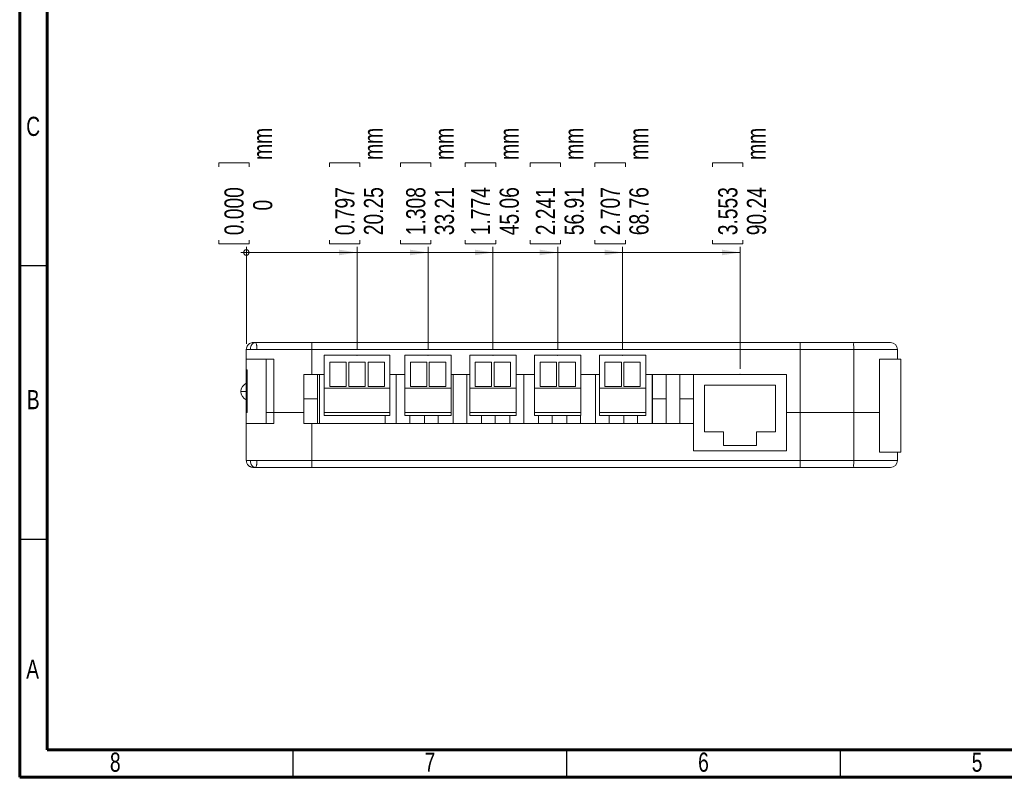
# Model space of a CAD drawing. Header units: millimetres. Extents: x 15 to 415, y 5 to 292.
# Tile 1 of 3: x 15 to 195, y 5 to 143. Entities that reach past the tile are written whole.
import ezdxf

# ---------------------------------------------------------------- set-up
doc = ezdxf.new("R2010")
doc.units = ezdxf.units.MM
doc.header["$PDSIZE"] = -1
doc.styles.add('SLDTEXTSTYLE0', font='TXT', dxfattribs={"width": 0.75})
doc.dimstyles.new('SLDDIMSTYLE2', dxfattribs={"dimtxt": 3.5, "dimasz": 0.338667, "dimexe": 0, "dimexo": 0.0625, "dimgap": 0.875, "dimtad": 0, "dimtih": 1, "dimtoh": 1, "dimdec": 0, "dimrnd": 1e-09, "dimdsep": 46, "dimtxsty": 'SLDTEXTSTYLE0', "dimblk1": 'ORIGIN', "dimblk2": 'ORIGIN', "dimsah": 1, "dimcen": 0.09, "dimadec": 0, "dimazin": 2, "dimtfac": 1, "dimtdec": 0, "dimtofl": 0, "dimtmove": 0, "dimatfit": 3, "dimldrblk": 'ORIGIN', "dimfxl": 1, "dimfrac": 2, "dimtolj": 1, "dimtzin": 12, "dimarcsym": 0})
doc.dimstyles.new('SLDDIMSTYLE3', dxfattribs={"dimtxt": 3.5, "dimasz": 3.302, "dimexe": 0, "dimexo": 0.0625, "dimgap": 0.875, "dimtad": 0, "dimtih": 1, "dimtoh": 1, "dimrnd": 1e-09, "dimzin": 12, "dimdsep": 46, "dimtxsty": 'SLDTEXTSTYLE0', "dimsah": 1, "dimcen": 0.09, "dimadec": 0, "dimazin": 3, "dimtfac": 1, "dimtofl": 0, "dimtmove": 0, "dimatfit": 3, "dimfxl": 1, "dimfrac": 2, "dimtolj": 1, "dimtzin": 12, "dimarcsym": 0})

# ---------------------------------------------------------------- blocks, each defined once
blk = doc.blocks.new('_ORIGIN')
at = {"color": 0, "linetype": 'ByBlock', "lineweight": -2}
blk.add_line((0, 0), (-1, 0), dxfattribs=at)
blk.add_circle((0, 0), 0.5, dxfattribs=at)
blk = doc.blocks.new('_D_4')
at = {"color": 7, "linetype": 'Continuous', "lineweight": 0}
for p, q in [((51.38, 116.58), (51.38, 117.29)), ((51.38, 117.29), (56.93, 117.29)), ((56.93, 117.29), (56.93, 116.58)), ((51.38, 103.17), (51.38, 102.46)), ((56.93, 102.46), (56.93, 103.17)), ((51.38, 102.46), (56.93, 102.46)), ((56.42, 84.19), (56.42, 101.92))]:
    blk.add_line(p, q, dxfattribs=at)
at = {"color": 7, "linetype": 'Continuous', "lineweight": 0, "xscale": 1.016, "yscale": 1.016}
blk.add_blockref('_ORIGIN', (56.42, 100.91), dxfattribs=at)
at = {"color": 7, "linetype": 'Continuous', "lineweight": 0, "char_height": 3.5, "attachment_point": 1, "rotation": 90, "style": 'SLDTEXTSTYLE0'}
for s, insert in [('mm', (57.6, 117.83)), ('0.000', (52.42, 104.06)), ('0', (57.66, 108.58))]:
    blk.add_mtext(s, dxfattribs=dict(at, insert=insert))
blk = doc.blocks.new('_D_5')
at = {"color": 7, "linetype": 'Continuous', "lineweight": 0}
for p, q in [((71.63, 116.58), (71.63, 117.29)), ((71.63, 117.29), (77.18, 117.29)), ((77.18, 117.29), (77.18, 116.58)), ((71.63, 103.17), (71.63, 102.46)), ((77.18, 102.46), (77.18, 103.17)), ((56.42, 100.91), (76.67, 100.91)), ((71.63, 102.46), (77.18, 102.46)), ((76.67, 83.14), (76.67, 101.92))]:
    blk.add_line(p, q, dxfattribs=at)
blk.add_solid([(76.67, 100.91), (73.37, 101.42), (73.37, 100.4)], dxfattribs=at)
at = {"color": 7, "linetype": 'Continuous', "lineweight": 0, "char_height": 3.5, "attachment_point": 1, "rotation": 90, "style": 'SLDTEXTSTYLE0'}
for s, insert in [('mm', (77.85, 117.83)), ('0.797', (72.67, 104.06)), ('20.25', (77.91, 104.06))]:
    blk.add_mtext(s, dxfattribs=dict(at, insert=insert))
blk = doc.blocks.new('_D_6')
at = {"color": 7, "linetype": 'Continuous', "lineweight": 0}
for p, q in [((84.59, 116.58), (84.59, 117.29)), ((84.59, 117.29), (90.15, 117.29)), ((90.15, 117.29), (90.15, 116.58)), ((84.59, 103.17), (84.59, 102.46)), ((90.15, 102.46), (90.15, 103.17)), ((76.67, 100.91), (89.63, 100.91)), ((84.59, 102.46), (90.15, 102.46)), ((89.63, 83.14), (89.63, 101.92))]:
    blk.add_line(p, q, dxfattribs=at)
blk.add_solid([(89.63, 100.91), (86.33, 101.42), (86.33, 100.4)], dxfattribs=at)
at = {"color": 7, "linetype": 'Continuous', "lineweight": 0, "char_height": 3.5, "attachment_point": 1, "rotation": 90, "style": 'SLDTEXTSTYLE0'}
for s, insert in [('mm', (90.82, 117.83)), ('1.308', (85.63, 104.06)), ('33.21', (90.87, 104.06))]:
    blk.add_mtext(s, dxfattribs=dict(at, insert=insert))
blk = doc.blocks.new('_D_7')
at = {"color": 7, "linetype": 'Continuous', "lineweight": 0}
for p, q in [((96.44, 116.58), (96.44, 117.29)), ((96.44, 117.29), (102, 117.29)), ((102, 117.29), (102, 116.58)), ((96.44, 103.17), (96.44, 102.46)), ((102, 102.46), (102, 103.17)), ((89.63, 100.91), (101.48, 100.91)), ((96.44, 102.46), (102, 102.46)), ((101.48, 83.14), (101.48, 101.92))]:
    blk.add_line(p, q, dxfattribs=at)
blk.add_solid([(101.48, 100.91), (98.18, 101.42), (98.18, 100.4)], dxfattribs=at)
at = {"color": 7, "linetype": 'Continuous', "lineweight": 0, "char_height": 3.5, "attachment_point": 1, "rotation": 90, "style": 'SLDTEXTSTYLE0'}
for s, insert in [('mm', (102.67, 117.83)), ('1.774', (97.48, 104.06)), ('45.06', (102.72, 104.06))]:
    blk.add_mtext(s, dxfattribs=dict(at, insert=insert))
blk = doc.blocks.new('_D_8')
at = {"color": 7, "linetype": 'Continuous', "lineweight": 0}
for p, q in [((108.29, 116.58), (108.29, 117.29)), ((108.29, 117.29), (113.85, 117.29)), ((113.85, 117.29), (113.85, 116.58)), ((108.29, 103.17), (108.29, 102.46)), ((113.85, 102.46), (113.85, 103.17)), ((101.48, 100.91), (113.33, 100.91)), ((108.29, 102.46), (113.85, 102.46)), ((113.33, 83.14), (113.33, 101.92))]:
    blk.add_line(p, q, dxfattribs=at)
blk.add_solid([(113.33, 100.91), (110.03, 101.42), (110.03, 100.4)], dxfattribs=at)
at = {"color": 7, "linetype": 'Continuous', "lineweight": 0, "char_height": 3.5, "attachment_point": 1, "rotation": 90, "style": 'SLDTEXTSTYLE0'}
for s, insert in [('mm', (114.52, 117.83)), ('2.241', (109.33, 104.06)), ('56.91', (114.57, 104.06))]:
    blk.add_mtext(s, dxfattribs=dict(at, insert=insert))
blk = doc.blocks.new('_D_9')
at = {"color": 7, "linetype": 'Continuous', "lineweight": 0}
for p, q in [((120.14, 116.58), (120.14, 117.29)), ((120.14, 117.29), (125.7, 117.29)), ((125.7, 117.29), (125.7, 116.58)), ((120.14, 103.17), (120.14, 102.46)), ((125.7, 102.46), (125.7, 103.17)), ((113.33, 100.91), (125.18, 100.91)), ((120.14, 102.46), (125.7, 102.46)), ((125.18, 83.14), (125.18, 101.92))]:
    blk.add_line(p, q, dxfattribs=at)
blk.add_solid([(125.18, 100.91), (121.88, 101.42), (121.88, 100.4)], dxfattribs=at)
at = {"color": 7, "linetype": 'Continuous', "lineweight": 0, "char_height": 3.5, "attachment_point": 1, "rotation": 90, "style": 'SLDTEXTSTYLE0'}
for s, insert in [('mm', (126.37, 117.83)), ('2.707', (121.18, 104.06)), ('68.76', (126.42, 104.06))]:
    blk.add_mtext(s, dxfattribs=dict(at, insert=insert))
blk = doc.blocks.new('_D_10')
at = {"color": 7, "linetype": 'Continuous', "lineweight": 0}
for p, q in [((141.61, 116.58), (141.61, 117.29)), ((141.61, 117.29), (147.17, 117.29)), ((147.17, 117.29), (147.17, 116.58)), ((141.61, 103.17), (141.61, 102.46)), ((147.17, 102.46), (147.17, 103.17)), ((125.18, 100.91), (146.66, 100.91)), ((141.61, 102.46), (147.17, 102.46)), ((146.66, 79.64), (146.66, 101.92))]:
    blk.add_line(p, q, dxfattribs=at)
blk.add_solid([(146.66, 100.91), (143.35, 101.42), (143.35, 100.4)], dxfattribs=at)
at = {"color": 7, "linetype": 'Continuous', "lineweight": 0, "char_height": 3.5, "attachment_point": 1, "rotation": 90, "style": 'SLDTEXTSTYLE0'}
for s, insert in [('mm', (147.84, 117.83)), ('3.553', (142.66, 104.06)), ('90.24', (147.9, 104.06))]:
    blk.add_mtext(s, dxfattribs=dict(at, insert=insert))

msp = doc.modelspace()

# ---------------------------------------------------------------- linework, layer by layer
at = {"color": 7, "linetype": 'Continuous', "lineweight": 60}
for p, q in [((15, 5), (15, 292)), ((20, 10), (20, 287)), ((410, 10), (20, 10)), ((415, 5), (15, 5))]:
    msp.add_line(p, q, dxfattribs=at)
at = {"color": 7, "linetype": 'Continuous', "lineweight": 30}
for p, q in [((15, 98.5), (20, 98.5)), ((15, 48.5), (20, 48.5)), ((65, 5), (65, 10)), ((115, 5), (115, 10)), ((165, 5), (165, 10))]:
    msp.add_line(p, q, dxfattribs=at)
at = {"color": 7, "linetype": 'Continuous', "lineweight": 15}
for p, q in [((56.417, 81.438), (56.417, 83.188)), ((57.903, 84.398), (58.103, 84.438)), ((68.417, 78.638), (68.417, 83.188)), ((157.639, 83.188), (68.417, 83.188)), ((68.421, 84.438), (157.639, 84.438)), ((157.639, 83.188), (157.639, 84.438)), ((157.639, 71.638), (157.639, 83.188)), ((167.417, 71.638), (167.417, 83.188)), ((175.417, 81.438), (175.417, 83.188)), ((56.417, 69.638), (56.417, 81.438)), ((60.015, 69.638), (60.015, 81.438)), ((61.417, 71.638), (61.417, 81.438)), ((82.667, 82.138), (70.667, 82.138)), ((70.667, 76.138), (70.667, 82.138)), ((82.667, 76.138), (82.667, 82.138)), ((93.855, 82.138), (85.405, 82.138)), ((85.405, 76.138), (85.405, 82.138)), ((93.855, 76.138), (93.855, 82.138)), ((105.705, 82.138), (97.255, 82.138)), ((97.255, 76.138), (97.255, 82.138)), ((105.705, 76.138), (105.705, 82.138)), ((117.555, 82.138), (109.105, 82.138)), ((109.105, 76.138), (109.105, 82.138)), ((117.555, 76.138), (117.555, 82.138)), ((129.405, 82.138), (120.955, 82.138)), ((120.955, 76.138), (120.955, 82.138)), ((129.405, 76.138), (129.405, 82.138)), ((172.155, 71.638), (172.155, 81.438)), ((172.155, 64.438), (172.155, 81.438)), ((176.029, 64.438), (176.029, 81.438)), ((56.469, 71.638), (56.469, 79.438)), ((56.469, 79.438), (56.556, 79.438)), ((56.556, 79.438), (56.556, 71.638)), ((74.667, 80.888), (71.667, 80.888)), ((71.667, 80.888), (71.667, 76.388)), ((74.667, 76.388), (74.667, 80.888)), ((78.167, 80.888), (75.167, 80.888)), ((75.167, 80.888), (75.167, 76.388)), ((78.167, 76.388), (78.167, 80.888)), ((81.667, 80.888), (78.667, 80.888)), ((78.667, 80.888), (78.667, 76.388)), ((81.667, 76.388), (81.667, 80.888)), ((89.405, 80.888), (86.405, 80.888)), ((86.405, 80.888), (86.405, 76.388)), ((89.405, 76.388), (89.405, 80.888)), ((92.855, 80.888), (89.855, 80.888)), ((89.855, 80.888), (89.855, 76.388)), ((92.855, 76.388), (92.855, 80.888)), ((101.255, 80.888), (98.255, 80.888)), ((98.255, 80.888), (98.255, 76.388)), ((101.255, 76.388), (101.255, 80.888)), ((104.705, 80.888), (101.705, 80.888)), ((101.705, 80.888), (101.705, 76.388)), ((104.705, 76.388), (104.705, 80.888)), ((113.105, 80.888), (110.105, 80.888)), ((110.105, 80.888), (110.105, 76.388)), ((113.105, 76.388), (113.105, 80.888)), ((116.555, 80.888), (113.555, 80.888)), ((113.555, 80.888), (113.555, 76.388)), ((116.555, 76.388), (116.555, 80.888)), ((124.955, 80.888), (121.955, 80.888)), ((121.955, 80.888), (121.955, 76.388)), ((124.955, 76.388), (124.955, 80.888)), ((128.405, 80.888), (125.405, 80.888)), ((125.405, 80.888), (125.405, 76.388)), ((128.405, 76.388), (128.405, 80.888)), ((68.417, 78.638), (66.917, 78.638)), ((66.917, 71.638), (66.917, 78.638)), ((70.667, 78.638), (68.417, 78.638)), ((69.417, 78.638), (69.417, 74.138)), ((69.805, 69.638), (69.805, 78.638)), ((85.405, 78.638), (82.667, 78.638)), ((83.805, 78.638), (83.805, 69.638)), ((97.255, 78.638), (93.855, 78.638)), ((94.205, 78.638), (94.205, 69.638)), ((96.705, 78.638), (96.705, 69.638)), ((109.105, 78.638), (105.705, 78.638)), ((107.105, 78.638), (107.105, 69.638)), ((120.955, 78.638), (117.555, 78.638)), ((120.205, 78.638), (120.205, 69.638)), ((155.155, 78.638), (129.405, 78.638)), ((130.605, 78.638), (130.605, 69.638)), ((130.655, 74.138), (130.655, 78.638)), ((133.155, 78.638), (133.155, 74.138)), ((135.655, 74.138), (135.655, 78.638)), ((155.155, 78.638), (138.155, 78.638)), ((138.155, 78.638), (138.155, 64.638)), ((155.155, 71.638), (155.155, 78.638)), ((155.155, 64.638), (155.155, 78.638)), ((82.667, 76.138), (70.667, 76.138)), ((70.667, 71.638), (70.667, 76.138)), ((71.667, 76.388), (74.667, 76.388)), ((75.167, 76.388), (78.167, 76.388)), ((78.667, 76.388), (81.667, 76.388)), ((82.667, 76.138), (82.667, 71.638)), ((93.855, 76.138), (85.405, 76.138)), ((85.405, 71.638), (85.405, 76.138)), ((86.405, 76.388), (89.405, 76.388)), ((89.855, 76.388), (92.855, 76.388)), ((93.855, 71.638), (93.855, 76.138)), ((105.705, 76.138), (97.255, 76.138)), ((97.255, 71.638), (97.255, 76.138)), ((98.255, 76.388), (101.255, 76.388)), ((101.705, 76.388), (104.705, 76.388)), ((105.705, 71.638), (105.705, 76.138)), ((117.555, 76.138), (109.105, 76.138)), ((109.105, 71.638), (109.105, 76.138)), ((110.105, 76.388), (113.105, 76.388)), ((113.555, 76.388), (116.555, 76.388)), ((117.555, 71.638), (117.555, 76.138)), ((129.405, 76.138), (120.955, 76.138)), ((120.955, 71.638), (120.955, 76.138)), ((121.955, 76.388), (124.955, 76.388)), ((125.405, 76.388), (128.405, 76.388)), ((129.405, 71.638), (129.405, 76.138)), ((140.155, 76.638), (140.155, 68.138)), ((153.155, 76.638), (140.155, 76.638)), ((153.155, 68.138), (153.155, 76.638)), ((66.917, 74.138), (69.417, 74.138)), ((69.417, 74.138), (69.417, 69.638)), ((130.655, 74.138), (133.155, 74.138)), ((130.655, 69.638), (130.655, 74.138)), ((133.155, 74.138), (133.155, 69.638)), ((135.655, 74.138), (138.155, 74.138)), ((135.655, 69.638), (135.655, 74.138)), ((56.556, 71.638), (56.469, 71.638)), ((61.417, 71.638), (60.015, 71.638)), ((61.417, 71.638), (61.417, 69.638)), ((66.917, 71.638), (66.917, 69.638)), ((82.667, 71.638), (70.667, 71.638)), ((70.667, 71.138), (70.667, 71.638)), ((82.667, 71.138), (70.667, 71.138)), ((81.805, 71.138), (81.805, 69.638)), ((82.667, 71.138), (82.667, 71.638)), ((93.855, 71.638), (85.405, 71.638)), ((85.405, 71.138), (85.405, 71.638)), ((93.855, 71.138), (85.405, 71.138)), ((86.305, 71.138), (86.305, 69.638)), ((89.005, 71.138), (89.005, 69.638)), ((91.505, 71.138), (91.505, 69.638)), ((93.855, 71.138), (93.855, 71.638)), ((105.705, 71.638), (97.255, 71.638)), ((97.255, 71.138), (97.255, 71.638)), ((105.705, 71.138), (97.255, 71.138)), ((99.405, 71.138), (99.405, 69.638)), ((101.905, 71.138), (101.905, 69.638)), ((104.605, 71.138), (104.605, 69.638)), ((105.705, 71.138), (105.705, 71.638)), ((117.555, 71.638), (109.105, 71.638)), ((109.105, 71.138), (109.105, 71.638)), ((117.555, 71.138), (109.105, 71.138)), ((109.805, 71.138), (109.805, 69.638)), ((112.305, 71.138), (112.305, 69.638)), ((115.005, 71.138), (115.005, 69.638)), ((117.505, 71.138), (117.505, 69.638)), ((117.555, 71.138), (117.555, 71.638)), ((129.405, 71.638), (120.955, 71.638)), ((120.955, 71.138), (120.955, 71.638)), ((129.405, 71.138), (120.955, 71.138)), ((122.705, 71.138), (122.705, 69.638)), ((125.405, 71.138), (125.405, 69.638)), ((127.905, 71.138), (127.905, 69.638)), ((129.405, 71.138), (129.405, 71.638)), ((155.155, 71.638), (155.155, 64.638)), ((157.639, 71.638), (155.155, 71.638)), ((157.639, 71.638), (157.639, 62.888)), ((167.417, 71.638), (167.417, 62.888)), ((172.155, 71.638), (172.155, 64.638)), ((56.417, 69.638), (56.417, 62.888)), ((68.417, 69.638), (66.917, 69.638)), ((68.417, 69.638), (68.417, 62.888)), ((138.155, 69.638), (68.417, 69.638)), ((138.155, 64.638), (138.155, 69.638)), ((140.155, 68.138), (143.655, 68.138)), ((143.655, 68.138), (143.655, 65.638)), ((149.655, 65.638), (149.655, 68.138)), ((149.655, 68.138), (153.155, 68.138)), ((143.655, 65.638), (149.655, 65.638)), ((138.155, 64.638), (155.155, 64.638)), ((175.417, 64.438), (175.417, 62.888)), ((57.903, 61.678), (58.103, 61.638)), ((68.417, 62.888), (157.639, 62.888)), ((157.639, 61.638), (68.421, 61.638)), ((157.639, 62.888), (157.639, 61.638))]:
    msp.add_line(p, q, dxfattribs=at)
for centre, radius, start, end in [((174.167, 83.188), 1.25, 0, 90), ((57.047, 75.493), 1.63, 112.73708, 179.88296), ((57.047, 75.5), 1.63, 180.11704, 247.26292), ((174.167, 62.888), 1.25, 270, 0)]:
    msp.add_arc(centre, radius, start, end, dxfattribs=at)
for points, knots in [([(56.417, 83.188), (56.431, 83.329), (56.459, 83.61), (56.674, 83.984), (56.991, 84.268), (57.33, 84.407), (57.561, 84.437), (57.654, 84.438), (57.667, 84.438)], [0, 0, 0, 0, 0.2146408, 0.4292811, 0.6439322, 0.8586058, 0.9790446, 1, 1, 1, 1]), ([(57.164, 83.188), (57.088, 83.188), (56.935, 83.188), (56.711, 83.188), (56.534, 83.188), (56.456, 83.188), (56.417, 83.188)], [0, 0, 0, 0, 0.1048911, 0.210921, 0.605017, 1, 1, 1, 1]), ([(58.351, 83.188), (58.241, 83.188), (58.092, 83.188), (57.868, 83.188), (57.757, 83.188), (57.68, 83.188), (57.605, 83.188), (57.504, 83.188), (57.309, 83.188), (57.226, 83.188), (57.164, 83.188)], [0, 0, 0, 0, 0.2889411, 0.3946849, 0.4402412, 0.4829926, 0.5253429, 0.5700269, 0.6759339, 1, 1, 1, 1]), ([(57.667, 84.438), (57.692, 84.438), (57.738, 84.438), (57.845, 84.438), (57.957, 84.438), (58.071, 84.438), (58.103, 84.438)], [0, 0, 0, 0, 0.31412626, 0.6025817, 0.89121393, 1, 1, 1, 1]), ([(58.103, 84.438), (58.237, 84.438), (58.775, 84.438), (59.721, 84.438), (61.014, 84.438), (62.443, 84.438), (63.82, 84.438), (65.234, 84.438), (66.442, 84.438), (67.517, 84.438), (68.118, 84.438), (68.421, 84.438)], [0, 0, 0, 0, 0.0569553, 0.2280159, 0.4000482, 0.530642, 0.6642542, 0.7666054, 0.8715245, 0.9353167, 1, 1, 1, 1]), ([(58.351, 83.188), (58.35, 83.3), (58.347, 83.515), (58.327, 83.791), (58.297, 84.011), (58.246, 84.236), (58.176, 84.406), (58.127, 84.427), (58.103, 84.438)], [0, 0, 0, 0, 0.1330069, 0.2542383, 0.37546, 0.5016133, 0.7505115, 1, 1, 1, 1]), ([(68.417, 83.188), (68.417, 83.188), (68.069, 83.188), (67.362, 83.188), (66.234, 83.188), (65.057, 83.188), (63.75, 83.188), (62.448, 83.188), (61.083, 83.188), (60.025, 83.188), (59.127, 83.188), (58.61, 83.188), (58.351, 83.188)], [0, 0, 0, 0, 0.00000422, 0.07336089, 0.14875328, 0.24437563, 0.34270718, 0.47607913, 0.61310691, 0.80648273, 0.90316981, 1, 1, 1, 1]), ([(68.417, 83.188), (68.417, 83.329), (68.417, 83.61), (68.418, 83.984), (68.419, 84.269), (68.42, 84.399), (68.42, 84.435), (68.42, 84.437), (68.421, 84.438)], [0, 0, 0, 0, 0.21465, 0.4293001, 0.6439505, 0.8586016, 0.9489545, 1, 1, 1, 1]), ([(157.639, 84.438), (158.077, 84.438), (158.953, 84.438), (160.24, 84.438), (161.453, 84.438), (162.63, 84.438), (163.701, 84.438), (164.661, 84.438), (165.474, 84.438), (166.184, 84.438), (166.764, 84.438), (167.195, 84.438), (167.409, 84.438), (167.463, 84.438)], [0, 0, 0, 0, 0.0932221, 0.1863376, 0.2800135, 0.3737244, 0.486334, 0.5992161, 0.717472, 0.8358689, 0.9368957, 0.9839223, 1, 1, 1, 1]), ([(167.417, 83.188), (167.417, 83.188), (167.252, 83.188), (166.854, 83.188), (166.322, 83.188), (165.716, 83.188), (165.098, 83.188), (164.393, 83.188), (163.638, 83.188), (162.775, 83.188), (161.858, 83.188), (160.86, 83.188), (159.848, 83.188), (158.758, 83.188), (158.016, 83.188), (157.639, 83.188)], [0, 0, 0, 0, 0.0000043, 0.0360749, 0.089932, 0.1515186, 0.2607369, 0.3744221, 0.4882836, 0.5860257, 0.6859634, 0.7626373, 0.8418053, 0.9198311, 1, 1, 1, 1]), ([(167.417, 83.188), (167.417, 83.325), (167.416, 83.599), (167.412, 83.964), (167.411, 84.245), (167.422, 84.407), (167.448, 84.438), (167.463, 84.438), (167.463, 84.438)], [0, 0, 0, 0, 0.1998494, 0.3996611, 0.6005941, 0.8054992, 0.9964134, 1, 1, 1, 1]), ([(175.417, 83.188), (175.394, 83.188), (175.36, 83.188), (175.076, 83.188), (174.742, 83.188), (174.233, 83.188), (173.572, 83.188), (172.762, 83.188), (172.045, 83.188), (171.33, 83.188), (170.774, 83.188), (170.117, 83.188), (169.343, 83.188), (168.445, 83.188), (167.734, 83.188), (167.417, 83.188)], [0, 0, 0, 0, 0.2348555, 0.3523769, 0.4699457, 0.5880484, 0.7063487, 0.7767259, 0.8473939, 0.8759217, 0.9045684, 0.9304489, 0.9567715, 0.9807311, 1, 1, 1, 1]), ([(167.463, 84.438), (167.529, 84.438), (167.862, 84.438), (168.433, 84.438), (169.071, 84.438), (169.651, 84.438), (170.165, 84.438), (170.847, 84.438), (171.551, 84.438), (172.333, 84.438), (172.999, 84.438), (173.547, 84.438), (173.932, 84.438), (174.14, 84.438), (174.158, 84.438), (174.167, 84.438)], [0, 0, 0, 0, 0.0044595, 0.0227324, 0.0462931, 0.0699392, 0.0979557, 0.1259885, 0.1975412, 0.2691577, 0.3909778, 0.5128366, 0.6752005, 0.8376037, 1, 1, 1, 1]), ([(61.417, 81.438), (61.07, 81.438), (60.4, 81.438), (59.565, 81.438), (58.939, 81.438), (58.478, 81.438), (58.189, 81.438), (57.949, 81.438), (57.761, 81.438), (57.637, 81.438), (57.527, 81.438), (57.429, 81.438), (57.27, 81.438), (57.098, 81.438), (56.944, 81.438), (56.814, 81.438), (56.696, 81.438), (56.587, 81.438), (56.49, 81.438), (56.443, 81.438), (56.417, 81.438)], [0, 0, 0, 0, 0.1123353, 0.2170598, 0.3053482, 0.3405718, 0.3686509, 0.3892959, 0.3973093, 0.4045661, 0.4112767, 0.4190697, 0.4285712, 0.4623911, 0.5135849, 0.5676938, 0.6351726, 0.7343029, 0.8553872, 1, 1, 1, 1]), ([(60.015, 81.438), (59.788, 81.438), (59.368, 81.438), (58.825, 81.438), (58.38, 81.438), (58.071, 81.438), (57.845, 81.438), (57.718, 81.438), (57.595, 81.438), (57.469, 81.438), (57.346, 81.438), (57.196, 81.438), (57.055, 81.438), (56.92, 81.438), (56.794, 81.438), (56.679, 81.438), (56.576, 81.438), (56.485, 81.438), (56.441, 81.438), (56.417, 81.438)], [0, 0, 0, 0, 0.0976592, 0.1805501, 0.2316847, 0.2683537, 0.2786514, 0.2875203, 0.2958983, 0.3050719, 0.3194585, 0.3384907, 0.3799309, 0.4305535, 0.4953905, 0.587796, 0.7016671, 0.838559, 1, 1, 1, 1]), ([(172.155, 81.438), (172.339, 81.438), (172.752, 81.438), (173.207, 81.438), (173.652, 81.438), (174.053, 81.438), (174.418, 81.438), (174.744, 81.438), (175.032, 81.438), (175.284, 81.438), (175.533, 81.438), (175.754, 81.438), (175.921, 81.438), (176.016, 81.438), (176.02, 81.438), (176.022, 81.438)], [0, 0, 0, 0, 0.0329033, 0.0737681, 0.1221767, 0.1775921, 0.2394221, 0.305791, 0.3771443, 0.4528689, 0.5323455, 0.6511553, 0.7745243, 0.90062, 1, 1, 1, 1]), ([(56.417, 75.496), (56.316, 75.496), (56.061, 75.496), (55.726, 75.496), (55.467, 75.496), (55.434, 75.496), (55.417, 75.496)], [0, 0, 0, 0, 0.1781918, 0.4521279, 0.7260639, 1, 1, 1, 1]), ([(66.917, 71.638), (66.395, 71.638), (65.327, 71.638), (63.875, 71.638), (62.535, 71.638), (61.793, 71.638), (61.417, 71.638)], [0, 0, 0, 0, 0.2346623, 0.4797926, 0.7367492, 1, 1, 1, 1]), ([(66.917, 71.638), (66.395, 71.638), (65.327, 71.638), (63.875, 71.638), (62.535, 71.638), (61.793, 71.638), (61.417, 71.638)], [0, 0, 0, 0, 0.2346623, 0.4797926, 0.7367492, 1, 1, 1, 1]), ([(167.417, 71.638), (167.193, 71.638), (166.714, 71.638), (166.159, 71.638), (165.547, 71.638), (164.889, 71.638), (164.171, 71.638), (163.41, 71.638), (162.63, 71.638), (161.771, 71.638), (160.853, 71.638), (159.902, 71.638), (158.816, 71.638), (158.044, 71.638), (157.639, 71.638)], [0, 0, 0, 0, 0.0505974, 0.1078424, 0.174826, 0.2916567, 0.4213623, 0.5111218, 0.601675, 0.6928753, 0.7627532, 0.8355968, 0.9137338, 1, 1, 1, 1]), ([(167.417, 71.638), (167.193, 71.638), (166.714, 71.638), (166.159, 71.638), (165.547, 71.638), (164.889, 71.638), (164.171, 71.638), (163.41, 71.638), (162.63, 71.638), (161.771, 71.638), (160.853, 71.638), (159.902, 71.638), (158.816, 71.638), (158.044, 71.638), (157.639, 71.638)], [0, 0, 0, 0, 0.0505974, 0.1078424, 0.174826, 0.2916567, 0.4213623, 0.5111218, 0.601675, 0.6928753, 0.7627532, 0.8355968, 0.9137338, 1, 1, 1, 1]), ([(167.417, 71.638), (167.752, 71.638), (168.467, 71.638), (169.377, 71.638), (170.218, 71.638), (170.952, 71.638), (171.614, 71.638), (171.967, 71.638), (172.155, 71.638)], [0, 0, 0, 0, 0.1150319, 0.2459655, 0.4014498, 0.5867272, 0.7795988, 1, 1, 1, 1]), ([(167.417, 71.638), (167.752, 71.638), (168.467, 71.638), (169.377, 71.638), (170.218, 71.638), (170.952, 71.638), (171.614, 71.638), (171.967, 71.638), (172.155, 71.638)], [0, 0, 0, 0, 0.1150319, 0.2459655, 0.4014498, 0.5867272, 0.7795988, 1, 1, 1, 1]), ([(61.417, 69.638), (61.07, 69.638), (60.4, 69.638), (59.565, 69.638), (58.939, 69.638), (58.478, 69.638), (58.189, 69.638), (57.949, 69.638), (57.761, 69.638), (57.637, 69.638), (57.527, 69.638), (57.429, 69.638), (57.27, 69.638), (57.098, 69.638), (56.944, 69.638), (56.814, 69.638), (56.696, 69.638), (56.587, 69.638), (56.49, 69.638), (56.443, 69.638), (56.417, 69.638)], [0, 0, 0, 0, 0.1123353, 0.2170598, 0.3053482, 0.3405718, 0.3686509, 0.3892959, 0.3973093, 0.4045661, 0.4112767, 0.4190697, 0.4285712, 0.4623911, 0.5135849, 0.5676938, 0.6351726, 0.7343029, 0.8553872, 1, 1, 1, 1]), ([(60.015, 69.638), (59.788, 69.638), (59.368, 69.638), (58.825, 69.638), (58.38, 69.638), (58.071, 69.638), (57.845, 69.638), (57.718, 69.638), (57.595, 69.638), (57.469, 69.638), (57.346, 69.638), (57.196, 69.638), (57.055, 69.638), (56.92, 69.638), (56.794, 69.638), (56.679, 69.638), (56.576, 69.638), (56.485, 69.638), (56.441, 69.638), (56.417, 69.638)], [0, 0, 0, 0, 0.0976592, 0.1805501, 0.2316847, 0.2683537, 0.2786514, 0.2875203, 0.2958983, 0.3050719, 0.3194585, 0.3384907, 0.3799309, 0.4305535, 0.4953905, 0.587796, 0.7016671, 0.838559, 1, 1, 1, 1]), ([(172.155, 64.438), (172.339, 64.438), (172.752, 64.438), (173.207, 64.438), (173.652, 64.438), (174.053, 64.438), (174.418, 64.438), (174.744, 64.438), (175.032, 64.438), (175.284, 64.438), (175.533, 64.438), (175.754, 64.438), (175.921, 64.438), (176.016, 64.438), (176.02, 64.438), (176.022, 64.438)], [0, 0, 0, 0, 0.0329033, 0.0737681, 0.1221767, 0.1775921, 0.2394221, 0.305791, 0.3771443, 0.4528689, 0.5323455, 0.6511553, 0.7745243, 0.90062, 1, 1, 1, 1]), ([(56.417, 62.888), (56.445, 62.888), (56.508, 62.888), (56.631, 62.888), (56.817, 62.888), (56.957, 62.888), (57.095, 62.888), (57.164, 62.888)], [0, 0, 0, 0, 0.2806244, 0.6390655, 0.8188819, 0.9095462, 1, 1, 1, 1]), ([(56.417, 62.888), (56.421, 62.819), (56.427, 62.678), (56.482, 62.474), (56.568, 62.28), (56.685, 62.105), (56.831, 61.951), (57, 61.824), (57.189, 61.727), (57.398, 61.661), (57.561, 61.639), (57.654, 61.638), (57.667, 61.638)], [0, 0, 0, 0, 0.1058396, 0.2147488, 0.3205884, 0.4294971, 0.5353421, 0.644256, 0.7501121, 0.8590375, 0.9791085, 1, 1, 1, 1]), ([(57.164, 62.888), (57.226, 62.888), (57.309, 62.888), (57.504, 62.888), (57.605, 62.888), (57.68, 62.888), (57.757, 62.888), (57.868, 62.888), (58.092, 62.888), (58.241, 62.888), (58.351, 62.888)], [0, 0, 0, 0, 0.32406607, 0.42997306, 0.47465715, 0.51700736, 0.55975879, 0.60531512, 0.71105891, 1, 1, 1, 1]), ([(58.103, 61.638), (58.071, 61.638), (57.957, 61.638), (57.845, 61.638), (57.738, 61.638), (57.692, 61.638), (57.667, 61.638)], [0, 0, 0, 0, 0.10878607, 0.39718248, 0.68587375, 1, 1, 1, 1]), ([(58.351, 62.888), (58.35, 62.776), (58.347, 62.561), (58.327, 62.285), (58.297, 62.065), (58.246, 61.84), (58.176, 61.671), (58.127, 61.649), (58.103, 61.638)], [0, 0, 0, 0, 0.1330986, 0.2542794, 0.3754398, 0.5017858, 0.7504667, 1, 1, 1, 1]), ([(68.421, 61.638), (68.12, 61.638), (67.52, 61.638), (66.45, 61.638), (65.241, 61.638), (63.831, 61.638), (62.449, 61.638), (61.02, 61.638), (59.723, 61.638), (58.777, 61.638), (58.237, 61.638), (58.103, 61.638)], [0, 0, 0, 0, 0.06423, 0.1284746, 0.232051, 0.3357397, 0.46777, 0.5999468, 0.7712876, 0.9430441, 1, 1, 1, 1]), ([(58.351, 62.888), (58.531, 62.888), (58.893, 62.888), (59.726, 62.888), (60.668, 62.888), (61.898, 62.888), (62.914, 62.888), (64.014, 62.888), (65.164, 62.888), (66.431, 62.888), (67.537, 62.888), (68.209, 62.888), (68.417, 62.888)], [0, 0, 0, 0, 0.0656203, 0.1316762, 0.3508084, 0.4620319, 0.573097, 0.6675103, 0.7636713, 0.8582391, 0.9561795, 1, 1, 1, 1]), ([(68.417, 62.888), (68.417, 62.819), (68.417, 62.678), (68.417, 62.474), (68.418, 62.28), (68.418, 62.105), (68.418, 61.951), (68.419, 61.824), (68.419, 61.727), (68.42, 61.667), (68.42, 61.641), (68.42, 61.639), (68.421, 61.638)], [0, 0, 0, 0, 0.1058442, 0.214758, 0.3206022, 0.4295159, 0.5353603, 0.6442742, 0.750119, 0.8590333, 0.9491104, 1, 1, 1, 1]), ([(157.639, 62.888), (157.639, 62.888), (158.006, 62.888), (158.749, 62.888), (159.828, 62.888), (160.849, 62.888), (161.84, 62.888), (162.768, 62.888), (163.631, 62.888), (164.393, 62.888), (165.098, 62.888), (165.715, 62.888), (166.323, 62.888), (166.852, 62.888), (167.255, 62.888), (167.417, 62.888)], [0, 0, 0, 0, 0.0000043, 0.078139, 0.1581929, 0.2348295, 0.3140349, 0.4114932, 0.5117176, 0.6252576, 0.7392639, 0.8484819, 0.9100683, 0.9639253, 1, 1, 1, 1]), ([(167.463, 61.638), (167.409, 61.638), (167.195, 61.638), (166.764, 61.638), (166.183, 61.638), (165.477, 61.638), (164.663, 61.638), (163.707, 61.638), (162.64, 61.638), (161.461, 61.638), (160.252, 61.638), (158.959, 61.638), (158.083, 61.638), (157.639, 61.638)], [0, 0, 0, 0, 0.0160768, 0.0631008, 0.1641219, 0.2823487, 0.4007678, 0.5122379, 0.6262599, 0.718459, 0.8136601, 0.9055776, 1, 1, 1, 1]), ([(167.417, 62.888), (167.417, 62.751), (167.416, 62.477), (167.412, 62.112), (167.411, 61.831), (167.422, 61.669), (167.448, 61.638), (167.463, 61.638), (167.463, 61.638)], [0, 0, 0, 0, 0.1998494, 0.3996611, 0.6005941, 0.8054992, 0.9964134, 1, 1, 1, 1]), ([(167.417, 62.888), (167.417, 62.888), (167.743, 62.888), (168.44, 62.888), (169.338, 62.888), (170.112, 62.888), (170.77, 62.888), (171.329, 62.888), (172.043, 62.888), (172.761, 62.888), (173.571, 62.888), (174.232, 62.888), (174.742, 62.888), (175.076, 62.888), (175.36, 62.888), (175.394, 62.888), (175.417, 62.888)], [0, 0, 0, 0, 0.0000011, 0.0192689, 0.0432284, 0.0690264, 0.0954323, 0.1239446, 0.1526068, 0.2229242, 0.293652, 0.4117183, 0.5300547, 0.6474384, 0.7648794, 1, 1, 1, 1]), ([(174.167, 61.638), (174.158, 61.638), (174.14, 61.638), (173.932, 61.638), (173.547, 61.638), (172.999, 61.638), (172.333, 61.638), (171.551, 61.638), (170.847, 61.638), (170.165, 61.638), (169.651, 61.638), (169.071, 61.638), (168.433, 61.638), (167.862, 61.638), (167.529, 61.638), (167.463, 61.638)], [0, 0, 0, 0, 0.1623963, 0.3247995, 0.4871634, 0.6090222, 0.7308423, 0.8024588, 0.8740115, 0.9020443, 0.9300608, 0.9537069, 0.9772676, 0.9955405, 1, 1, 1, 1])]:
    msp.add_open_spline(points, degree=3, knots=knots, dxfattribs=at)
at = {"color": 8, "linetype": 'Continuous', "lineweight": 15}
for points, knots in [([(57.164, 83.188), (57.17, 83.299), (57.18, 83.512), (57.256, 83.785), (57.36, 84.005), (57.533, 84.228), (57.721, 84.371), (57.864, 84.392), (57.903, 84.398)], [0, 0, 0, 0, 0.1564168, 0.299421, 0.4430603, 0.5932804, 0.8915336, 1, 1, 1, 1]), ([(57.164, 62.888), (57.17, 62.777), (57.18, 62.564), (57.256, 62.291), (57.36, 62.072), (57.533, 61.848), (57.721, 61.705), (57.864, 61.684), (57.903, 61.678)], [0, 0, 0, 0, 0.1565093, 0.2994382, 0.4429882, 0.5934229, 0.891397, 1, 1, 1, 1])]:
    msp.add_open_spline(points, degree=3, knots=knots, dxfattribs=at)
at = {"color": 7, "linetype": 'Continuous', "lineweight": 0}
for p in [(76.667, 82.138), (89.63, 82.138), (101.48, 82.138), (113.33, 82.138), (125.18, 82.138), (146.655, 78.638)]:
    msp.add_point(p, dxfattribs=at)

# ---------------------------------------------------------------- texts
at = {"color": 7, "linetype": 'Continuous', "lineweight": 0, "char_height": 3.5, "attachment_point": 2, "style": 'SLDTEXTSTYLE0'}
for s, insert in [('C', (17.464, 125.71)), ('B', (17.473, 75.767)), ('A', (17.36, 26.517)), ('8', (32.465, 9.517)), ('7', (89.965, 9.517)), ('6', (139.965, 9.517)), ('5', (189.965, 9.517))]:
    msp.add_mtext(s, dxfattribs=dict(at, insert=insert))

# ---------------------------------------------------------------- dimensions: what is measured, and where the dimension line sits
at = {"color": 7, "linetype": 'Continuous', "lineweight": 0}
for feature_location, offset, origin, dimstyle, picture, middle in [((56.417293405, 83.188108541), (0, 18.735180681), (56.417293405, 83.188108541), 'SLDDIMSTYLE2', '_D_4', (56.417293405, 114.249851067)), ((76.667, 82.138), (0, 19.785), (56.417, 83.188), 'SLDDIMSTYLE3', '_D_5', (76.667, 114.25)), ((89.63, 82.138), (0, 19.785), (56.417, 83.188), 'SLDDIMSTYLE3', '_D_6', (89.63, 114.25)), ((101.48, 82.138), (0, 19.785), (56.417, 83.188), 'SLDDIMSTYLE3', '_D_7', (101.48, 114.25)), ((113.33, 82.138), (0, 19.785), (56.417, 83.188), 'SLDDIMSTYLE3', '_D_8', (113.33, 114.25)), ((125.18, 82.138), (0, 19.785), (56.417, 83.188), 'SLDDIMSTYLE3', '_D_9', (125.18, 114.25)), ((146.655, 78.638), (0, 23.285), (56.417, 83.188), 'SLDDIMSTYLE3', '_D_10', (146.655, 114.25))]:
    dim = msp.add_ordinate_dim(feature_location=feature_location, offset=offset, dtype=1, origin=origin, text='<>mm', dimstyle=dimstyle, dxfattribs=at)
    dim.commit()
    dim.dimension.update_dxf_attribs({"geometry": picture, "text_midpoint": middle})

doc.saveas('drawing.dxf')
